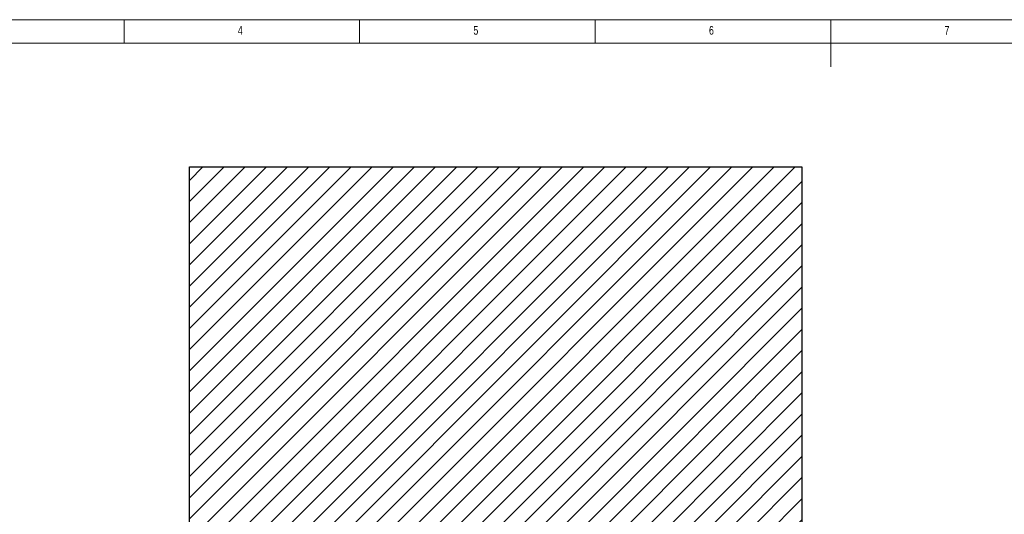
# Model space of a CAD drawing. Header units: millimetres. Extents: x -47 to 589, y 5 to 415.
# Tile 15 of 45: x 125 to 334, y 310 to 415. Entities that reach past the tile are written whole.
import ezdxf

# ---------------------------------------------------------------- set-up
doc = ezdxf.new("R2010")
doc.units = ezdxf.units.MM
doc.layers.add('NOTES', color=6, linetype='Continuous')
doc.layers.add('TRAIT-FINS', color=9, linetype='Continuous')
doc.layers.add('TRAIT-FORT', color=4, linetype='Continuous', lineweight=25)
doc.styles.add('SLDTEXTSTYLE0', font='TXT', dxfattribs={"width": 0.75})

msp = doc.modelspace()

# ---------------------------------------------------------------- hatches: boundary and pattern name
at = {"layer": 'TRAIT-FINS'}
h = msp.add_hatch(dxfattribs=at)
h.set_pattern_fill('ANSI31', color=256, style=0)
h.paths.add_polyline_path([(160.901179, 383.774089), (160.901179, 302.004851), (175.900862, 302.004851), (175.900862, 268.580075), (290.901488, 268.580075), (290.901488, 383.774089)], flags=0)

# ---------------------------------------------------------------- linework, layer by layer
at = {"lineweight": 18}
for p, q in [((589, 415), (5, 415)), ((147, 410), (147, 415)), ((197, 415), (197, 410)), ((247, 410), (247, 415)), ((297, 415), (297, 405)), ((584, 410), (10, 410))]:
    msp.add_line(p, q, dxfattribs=at)
at = {"layer": 'TRAIT-FORT', "lineweight": 25}
for p, q in [((160.901179, 383.774089), (290.901488, 383.774089)), ((160.901179, 302.004851), (160.901179, 383.774089)), ((290.901488, 383.774089), (290.901488, 268.580075))]:
    msp.add_line(p, q, dxfattribs=at)

# ---------------------------------------------------------------- texts
at = {"layer": 'NOTES', "char_height": 1.852083, "attachment_point": 1, "style": 'SLDTEXTSTYLE0'}
for s, insert in [('4', (171.166675, 413.668016)), ('5', (221.166675, 413.668016)), ('6', (271.166675, 413.668016)), ('7', (321.166675, 413.668016))]:
    msp.add_mtext(s, dxfattribs=dict(at, insert=insert))

doc.saveas('drawing.dxf')
